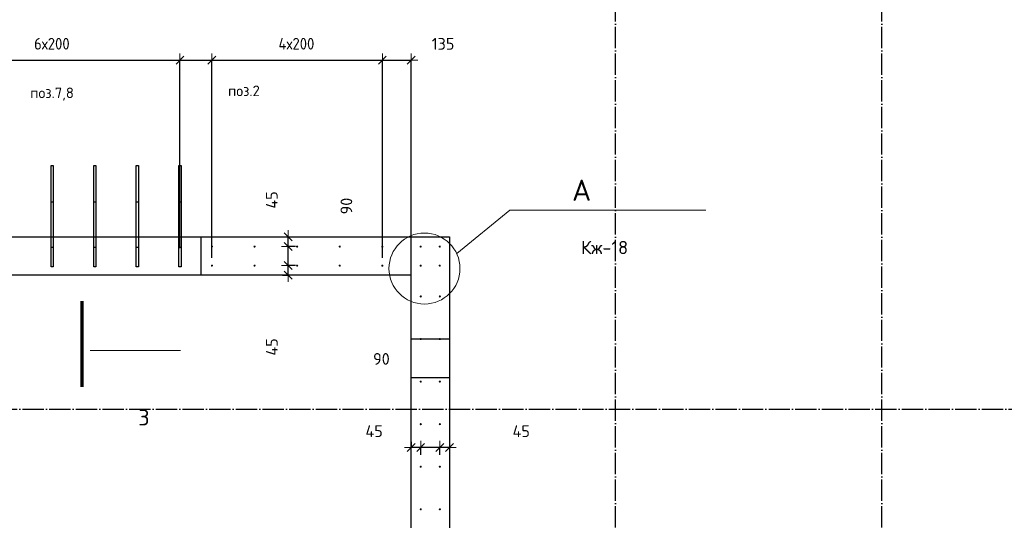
# Model space of a CAD drawing. Header units: millimetres. Extents: x -3026 to 47325, y -2839 to 55854.
# Tile 32 of 130: x 11102 to 15725, y 35098 to 37451. Entities that reach past the tile are written whole.
import ezdxf

# ---------------------------------------------------------------- set-up
doc = ezdxf.new("R2010")
doc.units = ezdxf.units.MM
doc.header["$PDMODE"] = 65
for name, pattern in [('______11', [125, 100, -12.5, 0, -12.5]), ('______5', [275, 200, -25, 25, -25]), ('________', [0])]:
    doc.linetypes.add(name, pattern=pattern)
for name, color, linetype, lineweight in [('Standard', 7, 'Continuous', 25), ('Арм.стержн. вертикальными 1', 22, 'Continuous', 35), ('Обозначение разреза_ общее', 7, 'Continuous', 25), ('Размерная линия_ общее', 7, 'Continuous', 13)]:
    doc.layers.add(name, color=color, linetype=linetype, lineweight=lineweight)
doc.layers.add('Осевая линия_ общее', color=7, linetype='______5', lineweight=13, true_color=0xa0a0a0)
doc.styles.add('ISOCPEUR', font='ISOCPEUR')
doc.dimstyles.new('DIMSTYLE_3', dxfattribs={"dimtxt": 55, "dimasz": 62.5, "dimexe": 0, "dimexo": 0, "dimgap": 27.5, "dimtad": 2, "dimdec": 0, "dimrnd": 5, "dimzin": 12, "dimdsep": 46, "dimtxsty": 'ISOCPEUR', "dimblk1": 'ALL_ML_STRICH', "dimblk2": 'ALL_ML_STRICH', "dimsah": 1, "dimcen": 0, "dimclrd": 7, "dimclre": 256, "dimclrt": 7, "dimadec": 0, "dimazin": 0, "dimtfac": 1, "dimtdec": 0, "dimtix": 1, "dimtmove": 2, "dimatfit": 3, "dimfxl": 0, "dimtzin": 0, "dimlwd": 0, "dimlwe": -3, "dimarcsym": 0})
doc.dimstyles.new('DIMSTYLE_8', dxfattribs={"dimtxt": 55, "dimasz": 62.5, "dimexe": 0, "dimexo": 0, "dimgap": 27.5, "dimtad": 2, "dimdec": 0, "dimrnd": 5, "dimzin": 12, "dimdsep": 46, "dimtxsty": 'ISOCPEUR', "dimblk1": 'ALL_ML_STRICH', "dimblk2": 'ALL_ML_STRICH', "dimsah": 1, "dimcen": 0, "dimclrd": 7, "dimclre": 256, "dimclrt": 7, "dimadec": 0, "dimazin": 0, "dimtfac": 1, "dimtdec": 0, "dimtix": 1, "dimtmove": 2, "dimatfit": 3, "dimfxl": 0, "dimtvp": 1.2, "dimtzin": 0, "dimlwd": 0, "dimlwe": -3, "dimarcsym": 0})
doc.dimstyles.new('DIMSTYLE_9', dxfattribs={"dimtxt": 55, "dimasz": 62.5, "dimexe": 0, "dimexo": 0, "dimgap": 27.5, "dimtad": 0, "dimdec": 0, "dimrnd": 5, "dimzin": 12, "dimdsep": 46, "dimtxsty": 'ISOCPEUR', "dimblk1": 'ALL_ML_STRICH', "dimblk2": 'ALL_ML_STRICH', "dimsah": 1, "dimcen": 0, "dimclrd": 7, "dimclre": 256, "dimclrt": 7, "dimadec": 0, "dimazin": 0, "dimtfac": 1, "dimtdec": 0, "dimtix": 1, "dimtmove": 2, "dimatfit": 3, "dimfxl": 0, "dimtvp": 1.2, "dimtzin": 0, "dimlwd": 0, "dimlwe": -3, "dimarcsym": 0})

# ---------------------------------------------------------------- blocks, each defined once
blk = doc.blocks.new('СЛОЖНЫЙ_ОБЪЕКТ_0')
at = {"layer": 'Осевая линия_ общее', "color": 253, "linetype": '______11', "lineweight": -3, "true_color": 0xa0a0a0, "transparency": 33554687}
for p, q in [((13900, -2590), (13900, 47490)), ((15150, -2590), (15150, 40000)), ((-2770, 35620), (18570, 35620))]:
    blk.add_line(p, q, dxfattribs=at)
blk = doc.blocks.new('ALL_ML_STRICH')
at = {"color": 0, "linetype": 'ByBlock', "lineweight": -2}
for p, q in [((-1, 0), (0.5, 0)), ((-0.3, -0.3), (0.3, 0.3)), ((0, -0.5), (0, 0.5))]:
    blk.add_line(p, q, dxfattribs=at)
blk = doc.blocks.new('*D349')
at = {"layer": 'DEFPOINTS', "color": 7, "linetype": 'Continuous', "lineweight": 13, "transparency": 33554687}
for p in [(13120, 35486.8), (13120, 35440), (13074.5, 35386.3)]:
    blk.add_point(p, dxfattribs=at)
at = {"layer": 'Размерная линия_ общее', "color": 253, "linetype": 'Continuous', "lineweight": -2, "true_color": 0xa0a0a0, "transparency": 33554687}
for p, q in [((13120, 35466.8), (13120, 35440)), ((13074.5, 35406.3), (13074.5, 35440))]:
    blk.add_line(p, q, dxfattribs=at)
at = {"layer": 'Размерная линия_ общее', "color": 7, "linetype": 'Continuous', "lineweight": -2, "transparency": 33554687}
blk.add_line((13120, 35440), (13074.5, 35440), dxfattribs=at)
at = {"layer": 'Размерная линия_ общее', "color": 7, "linetype": 'Continuous', "lineweight": 13, "transparency": 33554687, "xscale": 62.5, "yscale": 62.5, "zscale": 62.5}
for p, rotation in [((13074.5, 35440), 180), ((13120, 35440), 360)]:
    blk.add_blockref('ALL_ML_STRICH', p, dxfattribs=dict(at, rotation=rotation))
at = {"layer": 'Размерная линия_ общее', "color": 7, "linetype": 'Continuous', "lineweight": 13, "transparency": 33554687, "insert": (13457.2, 35516.9), "char_height": 55, "width": 110, "attachment_point": 5, "style": 'ISOCPEUR'}
blk.add_mtext('\\A1;{45}', dxfattribs=at)
blk = doc.blocks.new('*D350')
at = {"layer": 'DEFPOINTS', "color": 7, "linetype": 'Continuous', "lineweight": 13, "transparency": 33554687}
for p in [(13074.5, 35440), (12985, 35386.3), (13074.5, 35386.3)]:
    blk.add_point(p, dxfattribs=at)
at = {"layer": 'Размерная линия_ общее', "color": 253, "linetype": 'Continuous', "lineweight": -2, "true_color": 0xa0a0a0, "transparency": 33554687}
for p, q in [((12985, 35406.3), (12985, 35440)), ((13074.5, 35406.3), (13074.5, 35440))]:
    blk.add_line(p, q, dxfattribs=at)
at = {"layer": 'Размерная линия_ общее', "color": 7, "linetype": 'Continuous', "lineweight": -2, "transparency": 33554687}
blk.add_line((13074.5, 35440), (12985, 35440), dxfattribs=at)
at = {"layer": 'Размерная линия_ общее', "color": 7, "linetype": 'Continuous', "lineweight": 13, "transparency": 33554687, "xscale": 62.5, "yscale": 62.5, "zscale": 62.5}
for p, rotation in [((12985, 35440), 180), ((13074.5, 35440), 360)]:
    blk.add_blockref('ALL_ML_STRICH', p, dxfattribs=dict(at, rotation=rotation))
at = {"layer": 'Размерная линия_ общее', "color": 7, "linetype": 'Continuous', "lineweight": 13, "transparency": 33554687, "insert": (12800.6, 35856.8), "char_height": 55, "width": 110, "attachment_point": 5, "style": 'ISOCPEUR'}
blk.add_mtext('\\A1;{90}', dxfattribs=at)
blk = doc.blocks.new('*D351')
at = {"layer": 'DEFPOINTS', "color": 7, "linetype": 'Continuous', "lineweight": 13, "transparency": 33554687}
for p in [(12940, 35486.8), (12985, 35440), (12985, 35386.3)]:
    blk.add_point(p, dxfattribs=at)
at = {"layer": 'Размерная линия_ общее', "color": 253, "linetype": 'Continuous', "lineweight": -2, "true_color": 0xa0a0a0, "transparency": 33554687}
for p, q in [((12940, 35466.8), (12940, 35440)), ((12985, 35406.3), (12985, 35440))]:
    blk.add_line(p, q, dxfattribs=at)
at = {"layer": 'Размерная линия_ общее', "color": 7, "linetype": 'Continuous', "lineweight": -2, "transparency": 33554687}
blk.add_line((12985, 35440), (12940, 35440), dxfattribs=at)
at = {"layer": 'Размерная линия_ общее', "color": 7, "linetype": 'Continuous', "lineweight": 13, "transparency": 33554687, "xscale": 62.5, "yscale": 62.5, "zscale": 62.5}
for p, rotation in [((12940, 35440), 180), ((12985, 35440), 360)]:
    blk.add_blockref('ALL_ML_STRICH', p, dxfattribs=dict(at, rotation=rotation))
at = {"layer": 'Размерная линия_ общее', "color": 7, "linetype": 'Continuous', "lineweight": 13, "transparency": 33554687, "insert": (12766.5, 35517.1), "char_height": 55, "width": 110, "attachment_point": 5, "style": 'ISOCPEUR'}
blk.add_mtext('\\A1;{45}', dxfattribs=at)
blk = doc.blocks.new('*D352')
at = {"layer": 'DEFPOINTS', "color": 7, "linetype": 'Continuous', "lineweight": 13, "transparency": 33554687}
for p in [(12416.9, 36295.5), (12316.4, 36250), (12363.2, 36250)]:
    blk.add_point(p, dxfattribs=at)
at = {"layer": 'Размерная линия_ общее', "color": 253, "linetype": 'Continuous', "lineweight": -2, "true_color": 0xa0a0a0, "transparency": 33554687}
for p, q in [((12396.9, 36295.5), (12363.2, 36295.5)), ((12336.4, 36250), (12363.2, 36250))]:
    blk.add_line(p, q, dxfattribs=at)
at = {"layer": 'Размерная линия_ общее', "color": 7, "linetype": 'Continuous', "lineweight": -2, "transparency": 33554687}
blk.add_line((12363.2, 36250), (12363.2, 36295.5), dxfattribs=at)
at = {"layer": 'Размерная линия_ общее', "color": 7, "linetype": 'Continuous', "lineweight": 13, "transparency": 33554687, "xscale": 62.5, "yscale": 62.5, "zscale": 62.5}
for p, rotation in [((12363.2, 36295.5), 90), ((12363.2, 36250), 270)]:
    blk.add_blockref('ALL_ML_STRICH', p, dxfattribs=dict(at, rotation=rotation))
at = {"layer": 'Размерная линия_ общее', "color": 7, "linetype": 'Continuous', "lineweight": 13, "transparency": 33554687, "insert": (12286.3, 35912.8), "char_height": 55, "width": 110, "attachment_point": 5, "rotation": 90, "style": 'ISOCPEUR'}
blk.add_mtext('\\A1;{45}', dxfattribs=at)
blk = doc.blocks.new('*D353')
at = {"layer": 'DEFPOINTS', "color": 7, "linetype": 'Continuous', "lineweight": 13, "transparency": 33554687}
for p in [(12416.9, 36385), (12363.2, 36295.5), (12416.9, 36295.5)]:
    blk.add_point(p, dxfattribs=at)
at = {"layer": 'Размерная линия_ общее', "color": 253, "linetype": 'Continuous', "lineweight": -2, "true_color": 0xa0a0a0, "transparency": 33554687}
for p, q in [((12396.9, 36385), (12363.2, 36385)), ((12396.9, 36295.5), (12363.2, 36295.5))]:
    blk.add_line(p, q, dxfattribs=at)
at = {"layer": 'Размерная линия_ общее', "color": 7, "linetype": 'Continuous', "lineweight": -2, "transparency": 33554687}
blk.add_line((12363.2, 36295.5), (12363.2, 36385), dxfattribs=at)
at = {"layer": 'Размерная линия_ общее', "color": 7, "linetype": 'Continuous', "lineweight": 13, "transparency": 33554687, "xscale": 62.5, "yscale": 62.5, "zscale": 62.5}
for p, rotation in [((12363.2, 36385), 90), ((12363.2, 36295.5), 270)]:
    blk.add_blockref('ALL_ML_STRICH', p, dxfattribs=dict(at, rotation=rotation))
at = {"layer": 'Размерная линия_ общее', "color": 7, "linetype": 'Continuous', "lineweight": 13, "transparency": 33554687, "insert": (12636.3, 36574.9), "char_height": 55, "width": 110, "attachment_point": 5, "rotation": 90, "style": 'ISOCPEUR'}
blk.add_mtext('\\A1;{90}', dxfattribs=at)
blk = doc.blocks.new('*D354')
at = {"layer": 'DEFPOINTS', "color": 7, "linetype": 'Continuous', "lineweight": 13, "transparency": 33554687}
for p in [(12316.4, 36430), (12363.2, 36385), (12416.9, 36385)]:
    blk.add_point(p, dxfattribs=at)
at = {"layer": 'Размерная линия_ общее', "color": 253, "linetype": 'Continuous', "lineweight": -2, "true_color": 0xa0a0a0, "transparency": 33554687}
for p, q in [((12336.4, 36430), (12363.2, 36430)), ((12396.9, 36385), (12363.2, 36385))]:
    blk.add_line(p, q, dxfattribs=at)
at = {"layer": 'Размерная линия_ общее', "color": 7, "linetype": 'Continuous', "lineweight": -2, "transparency": 33554687}
blk.add_line((12363.2, 36385), (12363.2, 36430), dxfattribs=at)
at = {"layer": 'Размерная линия_ общее', "color": 7, "linetype": 'Continuous', "lineweight": 13, "transparency": 33554687, "xscale": 62.5, "yscale": 62.5, "zscale": 62.5}
for p, rotation in [((12363.2, 36430), 90), ((12363.2, 36385), 270)]:
    blk.add_blockref('ALL_ML_STRICH', p, dxfattribs=dict(at, rotation=rotation))
at = {"layer": 'Размерная линия_ общее', "color": 7, "linetype": 'Continuous', "lineweight": 13, "transparency": 33554687, "insert": (12286, 36603.5), "char_height": 55, "width": 110, "attachment_point": 5, "rotation": 90, "style": 'ISOCPEUR'}
blk.add_mtext('\\A1;{45}', dxfattribs=at)
blk = doc.blocks.new('*D378')
at = {"layer": 'DEFPOINTS', "color": 7, "linetype": 'Continuous', "lineweight": 13, "transparency": 33554687}
for p in [(10655, 37260), (10655, 36356.3), (11855, 36356.3)]:
    blk.add_point(p, dxfattribs=at)
at = {"layer": 'Размерная линия_ общее', "color": 253, "linetype": 'Continuous', "lineweight": -2, "true_color": 0xa0a0a0, "transparency": 33554687}
for p, q in [((10655, 36376.3), (10655, 37260)), ((11855, 36376.3), (11855, 37260))]:
    blk.add_line(p, q, dxfattribs=at)
at = {"layer": 'Размерная линия_ общее', "color": 7, "linetype": 'Continuous', "lineweight": -2, "transparency": 33554687}
blk.add_line((10655, 37260), (11855, 37260), dxfattribs=at)
at = {"layer": 'Размерная линия_ общее', "color": 7, "linetype": 'Continuous', "lineweight": 13, "transparency": 33554687, "xscale": 62.5, "yscale": 62.5, "zscale": 62.5, "rotation": 180}
blk.add_blockref('ALL_ML_STRICH', (10655, 37260), dxfattribs=at)
at = {"layer": 'Размерная линия_ общее', "color": 7, "linetype": 'Continuous', "lineweight": 13, "transparency": 33554687, "xscale": 62.5, "yscale": 62.5, "zscale": 62.5}
blk.add_blockref('ALL_ML_STRICH', (11855, 37260), dxfattribs=at)
at = {"layer": 'Размерная линия_ общее', "color": 7, "linetype": 'Continuous', "lineweight": 13, "transparency": 33554687, "insert": (11170, 37365), "char_height": 55, "width": 2.75, "attachment_point": 1, "line_spacing_factor": 0.60241, "style": 'ISOCPEUR'}
blk.add_mtext('\\W0.91;6х200', dxfattribs=at)
blk = doc.blocks.new('*D379')
at = {"layer": 'DEFPOINTS', "color": 7, "linetype": 'Continuous', "lineweight": 13, "transparency": 33554687}
for p in [(11855, 37260), (11855, 36356.3), (12005, 36310.8)]:
    blk.add_point(p, dxfattribs=at)
at = {"layer": 'Размерная линия_ общее', "color": 253, "linetype": 'Continuous', "lineweight": -2, "true_color": 0xa0a0a0, "transparency": 33554687}
for p, q in [((11855, 36376.3), (11855, 37260)), ((12005, 36330.8), (12005, 37260))]:
    blk.add_line(p, q, dxfattribs=at)
at = {"layer": 'Размерная линия_ общее', "color": 7, "linetype": 'Continuous', "lineweight": -2, "transparency": 33554687}
blk.add_line((11855, 37260), (12005, 37260), dxfattribs=at)
at = {"layer": 'Размерная линия_ общее', "color": 7, "linetype": 'Continuous', "lineweight": 13, "transparency": 33554687, "xscale": 62.5, "yscale": 62.5, "zscale": 62.5, "rotation": 180}
blk.add_blockref('ALL_ML_STRICH', (11855, 37260), dxfattribs=at)
at = {"layer": 'Размерная линия_ общее', "color": 7, "linetype": 'Continuous', "lineweight": 13, "transparency": 33554687, "xscale": 62.5, "yscale": 62.5, "zscale": 62.5}
blk.add_blockref('ALL_ML_STRICH', (12005, 37260), dxfattribs=at)
at = {"layer": 'Размерная линия_ общее', "color": 7, "linetype": 'Continuous', "lineweight": 13, "transparency": 33554687, "insert": (12107.6, 37661.3), "char_height": 55, "width": 165, "attachment_point": 5, "style": 'ISOCPEUR'}
blk.add_mtext('\\A1;{150}', dxfattribs=at)
blk = doc.blocks.new('*D380')
at = {"layer": 'DEFPOINTS', "color": 7, "linetype": 'Continuous', "lineweight": 13, "transparency": 33554687}
for p in [(12005, 37260), (12005, 36310.8), (12805, 36310.8)]:
    blk.add_point(p, dxfattribs=at)
at = {"layer": 'Размерная линия_ общее', "color": 253, "linetype": 'Continuous', "lineweight": -2, "true_color": 0xa0a0a0, "transparency": 33554687}
for p, q in [((12005, 36330.8), (12005, 37260)), ((12805, 36330.8), (12805, 37260))]:
    blk.add_line(p, q, dxfattribs=at)
at = {"layer": 'Размерная линия_ общее', "color": 7, "linetype": 'Continuous', "lineweight": -2, "transparency": 33554687}
blk.add_line((12005, 37260), (12805, 37260), dxfattribs=at)
at = {"layer": 'Размерная линия_ общее', "color": 7, "linetype": 'Continuous', "lineweight": 13, "transparency": 33554687, "xscale": 62.5, "yscale": 62.5, "zscale": 62.5, "rotation": 180}
blk.add_blockref('ALL_ML_STRICH', (12005, 37260), dxfattribs=at)
at = {"layer": 'Размерная линия_ общее', "color": 7, "linetype": 'Continuous', "lineweight": 13, "transparency": 33554687, "xscale": 62.5, "yscale": 62.5, "zscale": 62.5}
blk.add_blockref('ALL_ML_STRICH', (12805, 37260), dxfattribs=at)
at = {"layer": 'Размерная линия_ общее', "color": 7, "linetype": 'Continuous', "lineweight": 13, "transparency": 33554687, "insert": (12317.5, 37365), "char_height": 55, "width": 2.75, "attachment_point": 1, "line_spacing_factor": 0.60241, "style": 'ISOCPEUR'}
blk.add_mtext('\\W0.91;4х200', dxfattribs=at)
blk = doc.blocks.new('*D381')
at = {"layer": 'DEFPOINTS', "color": 7, "linetype": 'Continuous', "lineweight": 13, "transparency": 33554687}
for p in [(12805, 37260), (12805, 36310.8), (12940, 36176.3)]:
    blk.add_point(p, dxfattribs=at)
at = {"layer": 'Размерная линия_ общее', "color": 253, "linetype": 'Continuous', "lineweight": -2, "true_color": 0xa0a0a0, "transparency": 33554687}
for p, q in [((12805, 36330.8), (12805, 37260)), ((12940, 36196.3), (12940, 37260))]:
    blk.add_line(p, q, dxfattribs=at)
at = {"layer": 'Размерная линия_ общее', "color": 7, "linetype": 'Continuous', "lineweight": -2, "transparency": 33554687}
blk.add_line((12805, 37260), (12940, 37260), dxfattribs=at)
at = {"layer": 'Размерная линия_ общее', "color": 7, "linetype": 'Continuous', "lineweight": 13, "transparency": 33554687, "xscale": 62.5, "yscale": 62.5, "zscale": 62.5, "rotation": 180}
blk.add_blockref('ALL_ML_STRICH', (12805, 37260), dxfattribs=at)
at = {"layer": 'Размерная линия_ общее', "color": 7, "linetype": 'Continuous', "lineweight": 13, "transparency": 33554687, "xscale": 62.5, "yscale": 62.5, "zscale": 62.5}
blk.add_blockref('ALL_ML_STRICH', (12940, 37260), dxfattribs=at)
at = {"layer": 'Размерная линия_ общее', "color": 7, "linetype": 'Continuous', "lineweight": 13, "transparency": 33554687, "insert": (13090.1, 37337.1), "char_height": 55, "width": 165, "attachment_point": 5, "style": 'ISOCPEUR'}
blk.add_mtext('\\A1;{135}', dxfattribs=at)

msp = doc.modelspace()

# ---------------------------------------------------------------- hatches: boundary and pattern name
at = {"layer": 'Арм.стержн. вертикальными 1', "linetype": 'Continuous', "lineweight": 50, "transparency": 33554687}
for points in [[(12010, 36384.5), (12009.6, 36386.4), (12008.5, 36388.1), (12006.9, 36389.2), (12005, 36389.5), (12003.1, 36389.2), (12001.5, 36388.1), (12000.4, 36386.4), (12000, 36384.5), (12000.4, 36382.6), (12001.5, 36381), (12003.1, 36379.9), (12005, 36379.5), (12006.9, 36379.9), (12008.5, 36381), (12009.6, 36382.6)], [(12210, 36384.5), (12209.6, 36386.4), (12208.5, 36388.1), (12206.9, 36389.2), (12205, 36389.5), (12203.1, 36389.2), (12201.5, 36388.1), (12200.4, 36386.4), (12200, 36384.5), (12200.4, 36382.6), (12201.5, 36381), (12203.1, 36379.9), (12205, 36379.5), (12206.9, 36379.9), (12208.5, 36381), (12209.6, 36382.6)], [(12410, 36384.5), (12409.6, 36386.4), (12408.5, 36388.1), (12406.9, 36389.2), (12405, 36389.5), (12403.1, 36389.2), (12401.5, 36388.1), (12400.4, 36386.4), (12400, 36384.5), (12400.4, 36382.6), (12401.5, 36381), (12403.1, 36379.9), (12405, 36379.5), (12406.9, 36379.9), (12408.5, 36381), (12409.6, 36382.6)], [(12610, 36384.5), (12609.6, 36386.4), (12608.5, 36388.1), (12606.9, 36389.2), (12605, 36389.5), (12603.1, 36389.2), (12601.5, 36388.1), (12600.4, 36386.4), (12600, 36384.5), (12600.4, 36382.6), (12601.5, 36381), (12603.1, 36379.9), (12605, 36379.5), (12606.9, 36379.9), (12608.5, 36381), (12609.6, 36382.6)], [(12810, 36384.5), (12809.6, 36386.4), (12808.5, 36388.1), (12806.9, 36389.2), (12805, 36389.5), (12803.1, 36389.2), (12801.5, 36388.1), (12800.4, 36386.4), (12800, 36384.5), (12800.4, 36382.6), (12801.5, 36381), (12803.1, 36379.9), (12805, 36379.5), (12806.9, 36379.9), (12808.5, 36381), (12809.6, 36382.6)], [(12990, 36384.5), (12989.6, 36386.4), (12988.5, 36388.1), (12986.9, 36389.2), (12985, 36389.5), (12983.1, 36389.2), (12981.4, 36388.1), (12980.4, 36386.4), (12980, 36384.5), (12980.4, 36382.6), (12981.4, 36381), (12983.1, 36379.9), (12985, 36379.5), (12986.9, 36379.9), (12988.5, 36381), (12989.6, 36382.6)], [(13079.5, 36384.5), (13079.1, 36386.4), (13078, 36388.1), (13076.4, 36389.2), (13074.5, 36389.5), (13072.6, 36389.2), (13071, 36388.1), (13069.9, 36386.4), (13069.5, 36384.5), (13069.9, 36382.6), (13071, 36381), (13072.6, 36379.9), (13074.5, 36379.5), (13076.4, 36379.9), (13078, 36381), (13079.1, 36382.6)], [(12010, 36295), (12009.6, 36296.9), (12008.5, 36298.5), (12006.9, 36299.6), (12005, 36300), (12003.1, 36299.6), (12001.5, 36298.5), (12000.4, 36296.9), (12000, 36295), (12000.4, 36293.1), (12001.5, 36291.5), (12003.1, 36290.4), (12005, 36290), (12006.9, 36290.4), (12008.5, 36291.5), (12009.6, 36293.1)], [(12210, 36295), (12209.6, 36296.9), (12208.5, 36298.5), (12206.9, 36299.6), (12205, 36300), (12203.1, 36299.6), (12201.5, 36298.5), (12200.4, 36296.9), (12200, 36295), (12200.4, 36293.1), (12201.5, 36291.5), (12203.1, 36290.4), (12205, 36290), (12206.9, 36290.4), (12208.5, 36291.5), (12209.6, 36293.1)], [(12410, 36295), (12409.6, 36296.9), (12408.5, 36298.5), (12406.9, 36299.6), (12405, 36300), (12403.1, 36299.6), (12401.5, 36298.5), (12400.4, 36296.9), (12400, 36295), (12400.4, 36293.1), (12401.5, 36291.5), (12403.1, 36290.4), (12405, 36290), (12406.9, 36290.4), (12408.5, 36291.5), (12409.6, 36293.1)], [(12610, 36295), (12609.6, 36296.9), (12608.5, 36298.5), (12606.9, 36299.6), (12605, 36300), (12603.1, 36299.6), (12601.5, 36298.5), (12600.4, 36296.9), (12600, 36295), (12600.4, 36293.1), (12601.5, 36291.5), (12603.1, 36290.4), (12605, 36290), (12606.9, 36290.4), (12608.5, 36291.5), (12609.6, 36293.1)], [(12810, 36295), (12809.6, 36296.9), (12808.5, 36298.5), (12806.9, 36299.6), (12805, 36300), (12803.1, 36299.6), (12801.5, 36298.5), (12800.4, 36296.9), (12800, 36295), (12800.4, 36293.1), (12801.5, 36291.5), (12803.1, 36290.4), (12805, 36290), (12806.9, 36290.4), (12808.5, 36291.5), (12809.6, 36293.1)], [(12990, 36295), (12989.6, 36296.9), (12988.5, 36298.5), (12986.9, 36299.6), (12985, 36300), (12983.1, 36299.6), (12981.4, 36298.5), (12980.4, 36296.9), (12980, 36295), (12980.4, 36293.1), (12981.4, 36291.5), (12983.1, 36290.4), (12985, 36290), (12986.9, 36290.4), (12988.5, 36291.5), (12989.6, 36293.1)], [(13079.5, 36295), (13079.1, 36296.9), (13078, 36298.5), (13076.4, 36299.6), (13074.5, 36300), (13072.6, 36299.6), (13071, 36298.5), (13069.9, 36296.9), (13069.5, 36295), (13069.9, 36293.1), (13071, 36291.5), (13072.6, 36290.4), (13074.5, 36290), (13076.4, 36290.4), (13078, 36291.5), (13079.1, 36293.1)], [(12990.5, 36150), (12990.1, 36151.9), (12989, 36153.5), (12987.4, 36154.6), (12985.5, 36155), (12983.6, 36154.6), (12981.9, 36153.5), (12980.9, 36151.9), (12980.5, 36150), (12980.9, 36148.1), (12981.9, 36146.5), (12983.6, 36145.4), (12985.5, 36145), (12987.4, 36145.4), (12989, 36146.5), (12990.1, 36148.1)], [(13080, 36150), (13079.6, 36151.9), (13078.5, 36153.5), (13076.9, 36154.6), (13075, 36155), (13073.1, 36154.6), (13071.5, 36153.5), (13070.4, 36151.9), (13070, 36150), (13070.4, 36148.1), (13071.5, 36146.5), (13073.1, 36145.4), (13075, 36145), (13076.9, 36145.4), (13078.5, 36146.5), (13079.6, 36148.1)], [(12990.5, 35950), (12990.1, 35951.9), (12989, 35953.5), (12987.4, 35954.6), (12985.5, 35955), (12983.6, 35954.6), (12981.9, 35953.5), (12980.9, 35951.9), (12980.5, 35950), (12980.9, 35948.1), (12981.9, 35946.5), (12983.6, 35945.4), (12985.5, 35945), (12987.4, 35945.4), (12989, 35946.5), (12990.1, 35948.1)], [(13080, 35950), (13079.6, 35951.9), (13078.5, 35953.5), (13076.9, 35954.6), (13075, 35955), (13073.1, 35954.6), (13071.5, 35953.5), (13070.4, 35951.9), (13070, 35950), (13070.4, 35948.1), (13071.5, 35946.5), (13073.1, 35945.4), (13075, 35945), (13076.9, 35945.4), (13078.5, 35946.5), (13079.6, 35948.1)], [(12990.5, 35750), (12990.1, 35751.9), (12989, 35753.5), (12987.4, 35754.6), (12985.5, 35755), (12983.6, 35754.6), (12981.9, 35753.5), (12980.9, 35751.9), (12980.5, 35750), (12980.9, 35748.1), (12981.9, 35746.5), (12983.6, 35745.4), (12985.5, 35745), (12987.4, 35745.4), (12989, 35746.5), (12990.1, 35748.1)], [(13080, 35750), (13079.6, 35751.9), (13078.5, 35753.5), (13076.9, 35754.6), (13075, 35755), (13073.1, 35754.6), (13071.5, 35753.5), (13070.4, 35751.9), (13070, 35750), (13070.4, 35748.1), (13071.5, 35746.5), (13073.1, 35745.4), (13075, 35745), (13076.9, 35745.4), (13078.5, 35746.5), (13079.6, 35748.1)], [(12990.5, 35550), (12990.1, 35551.9), (12989, 35553.5), (12987.4, 35554.6), (12985.5, 35555), (12983.6, 35554.6), (12981.9, 35553.5), (12980.9, 35551.9), (12980.5, 35550), (12980.9, 35548.1), (12981.9, 35546.5), (12983.6, 35545.4), (12985.5, 35545), (12987.4, 35545.4), (12989, 35546.5), (12990.1, 35548.1)], [(13080, 35550), (13079.6, 35551.9), (13078.5, 35553.5), (13076.9, 35554.6), (13075, 35555), (13073.1, 35554.6), (13071.5, 35553.5), (13070.4, 35551.9), (13070, 35550), (13070.4, 35548.1), (13071.5, 35546.5), (13073.1, 35545.4), (13075, 35545), (13076.9, 35545.4), (13078.5, 35546.5), (13079.6, 35548.1)], [(12990.5, 35350), (12990.1, 35351.9), (12989, 35353.5), (12987.4, 35354.6), (12985.5, 35355), (12983.6, 35354.6), (12981.9, 35353.5), (12980.9, 35351.9), (12980.5, 35350), (12980.9, 35348.1), (12981.9, 35346.5), (12983.6, 35345.4), (12985.5, 35345), (12987.4, 35345.4), (12989, 35346.5), (12990.1, 35348.1)], [(13080, 35350), (13079.6, 35351.9), (13078.5, 35353.5), (13076.9, 35354.6), (13075, 35355), (13073.1, 35354.6), (13071.5, 35353.5), (13070.4, 35351.9), (13070, 35350), (13070.4, 35348.1), (13071.5, 35346.5), (13073.1, 35345.4), (13075, 35345), (13076.9, 35345.4), (13078.5, 35346.5), (13079.6, 35348.1)], [(12990.5, 35150), (12990.1, 35151.9), (12989, 35153.5), (12987.4, 35154.6), (12985.5, 35155), (12983.6, 35154.6), (12981.9, 35153.5), (12980.9, 35151.9), (12980.5, 35150), (12980.9, 35148.1), (12981.9, 35146.5), (12983.6, 35145.4), (12985.5, 35145), (12987.4, 35145.4), (12989, 35146.5), (12990.1, 35148.1)], [(13080, 35150), (13079.6, 35151.9), (13078.5, 35153.5), (13076.9, 35154.6), (13075, 35155), (13073.1, 35154.6), (13071.5, 35153.5), (13070.4, 35151.9), (13070, 35150), (13070.4, 35148.1), (13071.5, 35146.5), (13073.1, 35145.4), (13075, 35145), (13076.9, 35145.4), (13078.5, 35146.5), (13079.6, 35148.1)]]:
    msp.add_hatch(color=4, dxfattribs=at).paths.add_polyline_path(points)

# ---------------------------------------------------------------- linework, layer by layer
at = {"color": 7, "linetype": 'Continuous', "lineweight": 25, "transparency": 33554687}
for p, q in [((12940, 36430), (13120, 36430)), ((13120, 36430), (13120, 34500)), ((12940, 34500), (12940, 36250))]:
    msp.add_line(p, q, dxfattribs=at)
at = {"color": 253, "linetype": '________', "lineweight": 25, "true_color": 0xababab, "transparency": 33554687}
for p, q in [((13120, 35950), (12940, 35950)), ((12940, 35770), (13120, 35770))]:
    msp.add_line(p, q, dxfattribs=at)
at = {"layer": 'Standard', "color": 7, "linetype": 'Continuous', "lineweight": 25, "transparency": 33554687}
for p, q in [((10280, 36430), (12940, 36430)), ((12940, 36250), (10280, 36250))]:
    msp.add_line(p, q, dxfattribs=at)
at = {"layer": 'Standard', "color": 253, "linetype": '________', "lineweight": 25, "true_color": 0xababab, "transparency": 33554687}
msp.add_line((11955, 36250), (11955, 36430), dxfattribs=at)
at = {"layer": 'Арм.стержн. вертикальными 1', "color": 4, "linetype": 'Continuous', "lineweight": 25, "transparency": 33554687}
for points in [[(11250, 36380), (11250, 36765), (11260, 36765), (11260, 36380), (11250, 36380)], [(11450, 36380), (11450, 36765), (11460, 36765), (11460, 36380), (11450, 36380)], [(11650, 36380), (11650, 36765), (11660, 36765), (11660, 36380), (11650, 36380)], [(11850, 36380), (11850, 36765), (11860, 36765), (11860, 36380), (11850, 36380)], [(11250, 36290), (11250, 36595), (11260, 36595), (11260, 36290), (11250, 36290)], [(11450, 36290), (11450, 36595), (11460, 36595), (11460, 36290), (11450, 36290)], [(11650, 36290), (11650, 36595), (11660, 36595), (11660, 36290), (11650, 36290)], [(11850, 36290), (11850, 36595), (11860, 36595), (11860, 36290), (11850, 36290)]]:
    msp.add_lwpolyline(points, dxfattribs=at)
at = {"layer": 'Обозначение разреза_ общее', "color": 7, "linetype": 'Continuous', "lineweight": 70, "transparency": 33554687}
msp.add_line((11393.8, 36127.3), (11393.8, 35725.3), dxfattribs=at)
at = {"layer": 'Обозначение разреза_ общее', "color": 7, "linetype": 'Continuous', "lineweight": 13, "transparency": 33554687}
msp.add_line((11433.8, 35896.6), (11857.8, 35896.6), dxfattribs=at)
msp.add_lwpolyline([(13154.1, 36351.2), (13403.5, 36554.9), (14323.5, 36554.9)], dxfattribs=at)
msp.add_circle((13002.8, 36281.3), 166.7, dxfattribs=at)

# ---------------------------------------------------------------- block references
at = {"layer": 'Осевая линия_ общее', "color": 253, "linetype": '______11', "lineweight": -3, "true_color": 0xa0a0a0, "transparency": 33554687}
msp.add_blockref('СЛОЖНЫЙ_ОБЪЕКТ_0', (0, 0), dxfattribs=at)

# ---------------------------------------------------------------- texts
at = {"layer": 'Standard', "color": 7, "linetype": 'Continuous', "lineweight": 13, "transparency": 33554687, "insert": (11254.4, 37101), "char_height": 50, "width": 228.837, "attachment_point": 5, "style": 'ISOCPEUR'}
msp.add_mtext('\\A1;{\\fISOCPEUR|i0|b0;\\H50.000000;\\W1.000000;\\C7;поз.7,8}\\P', dxfattribs=at)
at = {"layer": 'Standard', "color": 7, "linetype": 'Continuous', "lineweight": 18, "transparency": 33554687, "insert": (12080.6, 37116.2), "char_height": 50, "width": 175.962, "attachment_point": 4, "style": 'ISOCPEUR'}
msp.add_mtext('\\A1;{\\fISOCPEUR|i0|b0;\\H50.000000;\\W1.000000;\\C7;поз.2}\\P', dxfattribs=at)
at = {"layer": 'Обозначение разреза_ общее', "color": 7, "linetype": 'Continuous', "lineweight": 13, "transparency": 33554687, "style": 'ISOCPEUR'}
for s, insert, char_height, width, attachment_point in [('\\A1;{\\fISOCPEUR|i0|b0;\\H100.000000;\\W1.000000;\\C7;А}\\P', (13695.7, 36599.1), 100, 130.909, 7), ('\\A1;{\\fISOCPEUR|i0|b0;\\H62.500000;\\W1.000000;\\C7;Кж-18}\\P', (13848.5, 36379.9), 62.5, 253.125, 5), ('\\A1;{\\fISOCPEUR|i0|b0;\\H75.000000;\\W1.000000;\\C7;3}\\P', (11659.3, 35544.2), 75, 81.667, 7)]:
    msp.add_mtext(s, dxfattribs=dict(at, insert=insert, char_height=char_height, width=width, attachment_point=attachment_point))

# ---------------------------------------------------------------- dimensions: what is measured, and where the dimension line sits
at = {"layer": 'Размерная линия_ общее', "color": 7, "linetype": 'Continuous', "lineweight": 13, "transparency": 33554687}
for base, p1, p2, picture, middle in [((12005, 37260), (11855, 36376.3), (12005, 36330.8), '*D379', (12107.6, 37661.3)), ((12940, 37260), (12805, 36330.8), (12940, 36196.3), '*D381', (13090.1, 37337.1))]:
    dim = msp.add_linear_dim(base=base, p1=p1, p2=p2, dimstyle='DIMSTYLE_8', override={"dimpost": '<>', "dimclrd": 7, "dimclre": 253, "dimclrt": 7, "dimlwd": 0, "dimlwe": 65533}, dxfattribs=at)
    dim.commit()
    dim.dimension.update_dxf_attribs({"geometry": picture, "text_midpoint": middle, "dimtype": 160})
for base, p1, p2, text, picture, middle in [((11855, 37260), (10655, 36376.3), (11855, 36376.3), '\\W0.91;6х200', '*D378', (11255, 37287.5)), ((12805, 37260), (12005, 36330.8), (12805, 36330.8), '\\W0.91;4х200', '*D380', (12405, 37287.5))]:
    dim = msp.add_linear_dim(base=base, p1=p1, p2=p2, text=text, dimstyle='DIMSTYLE_3', override={"dimpost": '<>', "dimclrd": 7, "dimclre": 253, "dimclrt": 7, "dimlwd": 0, "dimlwe": 65533}, dxfattribs=at)
    dim.commit()
    dim.dimension.update_dxf_attribs({"geometry": picture, "text_midpoint": middle, "dimtype": 160})
for base, p1, p2, angle, dimstyle, picture, middle in [((12363.2, 36430), (12396.9, 36385), (12336.4, 36430), 90, 'DIMSTYLE_8', '*D354', (12286, 36603.5)), ((12363.1667, 36385.0003), (12396.8671, 36295.469), (12396.8671, 36385.0003), 90, 'DIMSTYLE_9', '*D353', (12636.3253, 36574.9085)), ((12363.1667, 36295.469), (12336.3792, 36250), (12396.8671, 36295.469), 90, 'DIMSTYLE_8', '*D352', (12286.2828, 35912.8245)), ((12984.9997, 35440), (13074.531, 35406.2996), (12984.9997, 35406.2996), 180, 'DIMSTYLE_8', '*D350', (12800.5915, 35856.8415)), ((12940, 35440), (12985, 35406.3), (12940, 35466.8), 180, 'DIMSTYLE_8', '*D351', (12766.5, 35517.1)), ((13074.531, 35440), (13120, 35466.7875), (13074.531, 35406.2996), 180, 'DIMSTYLE_8', '*D349', (13457.1756, 35516.8839))]:
    dim = msp.add_linear_dim(base=base, p1=p1, p2=p2, angle=angle, dimstyle=dimstyle, override={"dimpost": '<>', "dimclrd": 7, "dimclre": 253, "dimclrt": 7, "dimlwd": 0, "dimlwe": 65533}, dxfattribs=at)
    dim.commit()
    dim.dimension.update_dxf_attribs({"geometry": picture, "text_midpoint": middle, "dimtype": 160})

doc.saveas('drawing.dxf')
